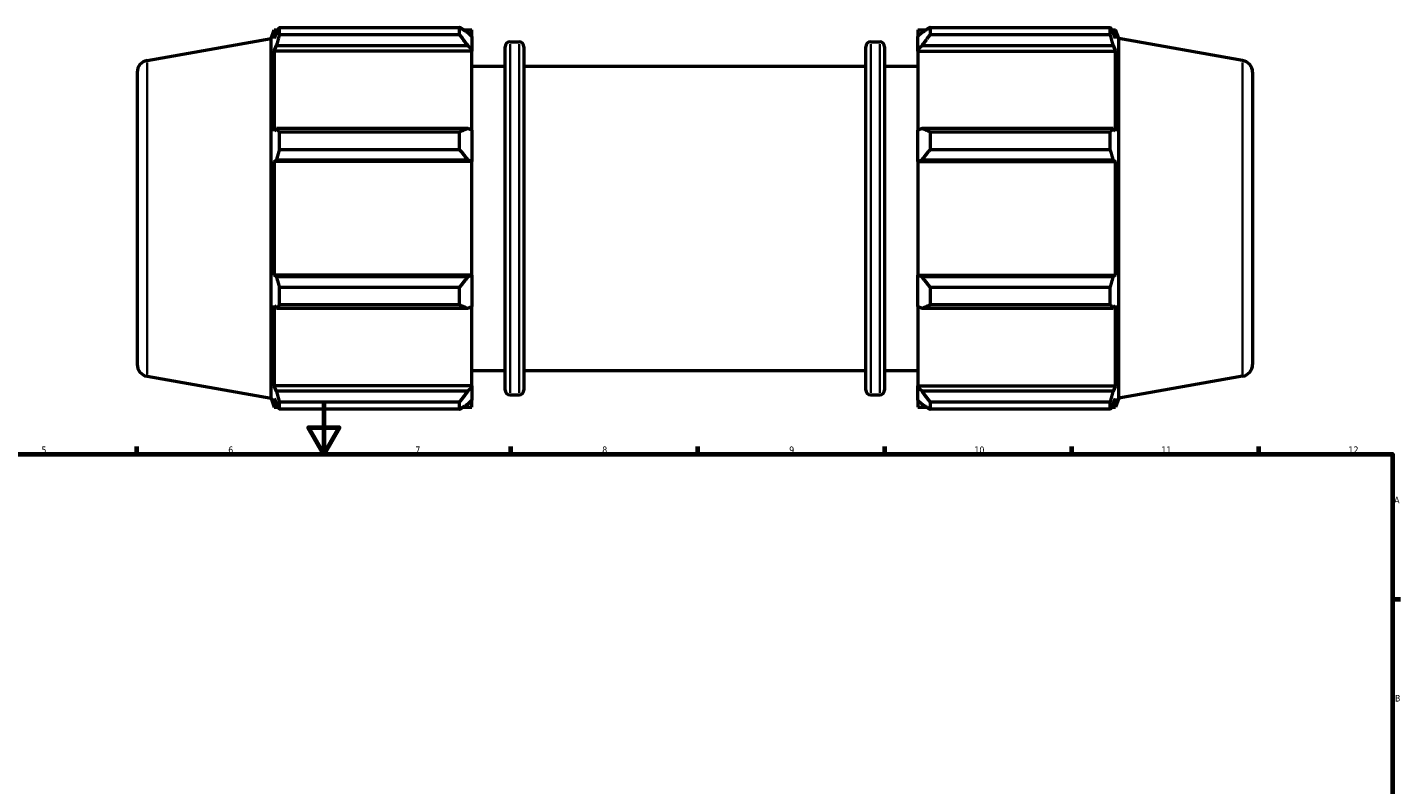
# Model space of a CAD drawing. Header units: millimetres. Extents: x 0 to 1354, y -203 to 1103.
# Tile 5 of 9: x 309 to 824, y 450 to 734. Entities that reach past the tile are written whole.
import ezdxf

# ---------------------------------------------------------------- set-up
doc = ezdxf.new("R2010")
doc.units = ezdxf.units.MM
for name, color, linetype, lineweight in [('Border (ISO)', 7, 'Continuous', 70), ('Visible (ISO)', 7, 'Continuous', 50), ('Visible Narrow (ISO)', 7, 'Continuous', 35)]:
    doc.layers.add(name, color=color, linetype=linetype, lineweight=lineweight)
doc.styles.add('Note Text (ISO)', font='tahoma.ttf')

# ---------------------------------------------------------------- blocks, each defined once
blk = doc.blocks.new('Borders Default Border')
at = {"layer": 'Border (ISO)'}
for p, q in [((350.42, 574), (350.42, 576.9)), ((490.58, 574), (490.58, 576.9)), ((560.67, 574), (560.67, 576.9)), ((630.75, 574), (630.75, 576.9)), ((700.83, 574), (700.83, 576.9)), ((770.92, 574), (770.92, 576.9)), ((821, 519.75), (823.9, 519.75))]:
    blk.add_line(p, q, dxfattribs=at)
at = {"layer": 'Border (ISO)', "flags": 128}
for points in [[(420.5, 594), (420.5, 574), (414.73, 584), (426.27, 584), (420.5, 574)], [(20, 20), (20, 574), (821, 574), (821, 20), (20, 20)]]:
    blk.add_lwpolyline(points, dxfattribs=at)
at = {"layer": 'Border (ISO)', "color": 232, "true_color": 0xca0064, "char_height": 2.5, "attachment_point": 7, "style": 'Note Text (ISO)'}
for s, insert in [('5', (314.64, 574.35)), ('6', (384.66, 574.35)), ('7', (454.77, 574.4)), ('8', (524.81, 574.34)), ('9', (594.88, 574.35)), ('10', (664.29, 574.35)), ('11', (734.37, 574.4)), ('12', (804.46, 574.4)), ('A', (821.59, 555.62)), ('B', (821.89, 481.37))]:
    blk.add_mtext(s, dxfattribs=dict(at, insert=insert))

msp = doc.modelspace()

# ---------------------------------------------------------------- linework, layer by layer
at = {"layer": 'Visible (ISO)'}
for p, q in [((400.691, 729.688), (401.905, 733.024)), ((401.905, 733.024), (401.905, 729.753)), ((401.905, 733.024), (403.359, 733.024)), ((402.735, 731.927), (401.905, 729.753)), ((403.842, 731.106), (403.842, 733.854)), ((403.842, 733.854), (471.371, 733.854)), ((471.371, 731.106), (403.842, 731.106)), ((471.371, 731.106), (471.371, 733.854)), ((472.696, 733.024), (475.931, 733.024)), ((475.931, 730.477), (474.411, 731.927)), ((475.931, 730.477), (475.931, 733.024)), ((643.131, 733.024), (643.131, 730.477)), ((643.131, 733.024), (646.367, 733.024)), ((644.651, 731.927), (643.131, 730.477)), ((647.691, 733.854), (647.691, 731.106)), ((647.691, 733.854), (715.221, 733.854)), ((715.221, 731.106), (647.691, 731.106)), ((715.221, 731.106), (715.221, 733.854)), ((715.703, 733.024), (717.157, 733.024)), ((717.157, 729.753), (716.327, 731.927)), ((717.157, 729.753), (717.157, 733.024)), ((718.371, 729.688), (717.157, 733.024)), ((354.25, 721.5), (400.691, 729.688)), ((400.691, 594.999), (400.691, 729.688)), ((401.905, 725.038), (402.735, 727.06)), ((402.735, 727.06), (474.411, 727.06)), ((474.411, 727.06), (475.931, 725.712)), ((475.931, 730.477), (475.931, 725.712)), ((475.931, 725.712), (475.931, 725.038)), ((488.471, 598.024), (488.471, 726.664)), ((490.271, 728.464), (493.638, 728.464)), ((495.438, 726.664), (495.438, 598.024)), ((623.625, 598.024), (623.625, 726.664)), ((625.425, 728.464), (628.791, 728.464)), ((630.591, 726.664), (630.591, 598.024)), ((643.131, 725.712), (643.131, 730.477)), ((643.131, 725.712), (644.651, 727.06)), ((643.131, 725.038), (643.131, 725.712)), ((644.651, 727.06), (716.327, 727.06)), ((716.327, 727.06), (717.157, 725.038)), ((718.371, 594.999), (718.371, 729.688)), ((764.813, 721.5), (718.371, 729.688)), ((475.931, 725.038), (401.905, 725.038)), ((401.905, 725.038), (401.905, 694.98)), ((475.931, 695.331), (475.931, 725.038)), ((643.131, 725.038), (643.131, 695.331)), ((643.131, 725.038), (717.157, 725.038)), ((717.157, 694.98), (717.157, 725.038)), ((350.531, 717.068), (350.531, 607.62)), ((475.931, 719.344), (488.471, 719.344)), ((495.438, 719.344), (623.625, 719.344)), ((630.591, 719.344), (643.131, 719.344)), ((768.531, 717.068), (768.531, 607.62)), ((402.735, 696.033), (401.905, 694.98)), ((474.411, 696.033), (402.735, 696.033)), ((403.842, 688.078), (403.842, 694.713)), ((403.842, 694.713), (471.371, 694.713)), ((471.371, 688.078), (471.371, 694.713)), ((475.931, 695.331), (474.411, 696.033)), ((475.931, 695.331), (475.931, 683.826)), ((644.651, 696.033), (643.131, 695.331)), ((643.131, 683.826), (643.131, 695.331)), ((716.327, 696.033), (644.651, 696.033)), ((647.691, 694.713), (647.691, 688.078)), ((647.691, 694.713), (715.221, 694.713)), ((715.221, 688.078), (715.221, 694.713)), ((717.157, 694.98), (716.327, 696.033)), ((471.371, 688.078), (403.842, 688.078)), ((715.221, 688.078), (647.691, 688.078)), ((401.905, 683.598), (402.735, 684.283)), ((475.931, 683.598), (401.905, 683.598)), ((401.905, 683.598), (401.905, 641.09)), ((402.735, 684.283), (474.411, 684.283)), ((474.411, 684.283), (475.931, 683.826)), ((475.931, 683.826), (475.931, 683.598)), ((475.931, 641.09), (475.931, 683.598)), ((643.131, 683.826), (644.651, 684.283)), ((643.131, 683.598), (643.131, 683.826)), ((643.131, 683.598), (643.131, 641.09)), ((643.131, 683.598), (717.157, 683.598)), ((644.651, 684.283), (716.327, 684.283)), ((716.327, 684.283), (717.157, 683.598)), ((717.157, 641.09), (717.157, 683.598)), ((402.735, 640.404), (401.905, 641.09)), ((475.931, 641.09), (401.905, 641.09)), ((474.411, 640.404), (402.735, 640.404)), ((475.931, 640.861), (474.411, 640.404)), ((475.931, 641.09), (475.931, 640.861)), ((475.931, 640.861), (475.931, 629.357)), ((643.131, 640.861), (643.131, 641.09)), ((643.131, 641.09), (717.157, 641.09)), ((643.131, 629.357), (643.131, 640.861)), ((644.651, 640.404), (643.131, 640.861)), ((716.327, 640.404), (644.651, 640.404)), ((717.157, 641.09), (716.327, 640.404)), ((403.842, 629.975), (403.842, 636.61)), ((403.842, 636.61), (471.371, 636.61)), ((471.371, 629.975), (471.371, 636.61)), ((647.691, 636.61), (647.691, 629.975)), ((647.691, 636.61), (715.221, 636.61)), ((715.221, 629.975), (715.221, 636.61)), ((401.905, 629.707), (402.735, 628.655)), ((401.905, 629.707), (401.905, 599.65)), ((402.735, 628.655), (474.411, 628.655)), ((471.371, 629.975), (403.842, 629.975)), ((474.411, 628.655), (475.931, 629.357)), ((475.931, 599.65), (475.931, 629.357)), ((643.131, 629.357), (644.651, 628.655)), ((643.131, 629.357), (643.131, 599.65)), ((644.651, 628.655), (716.327, 628.655)), ((715.221, 629.975), (647.691, 629.975)), ((716.327, 628.655), (717.157, 629.707)), ((717.157, 599.65), (717.157, 629.707)), ((354.25, 603.188), (400.691, 594.999)), ((475.931, 605.344), (488.471, 605.344)), ((495.438, 605.344), (623.625, 605.344)), ((630.591, 605.344), (643.131, 605.344)), ((764.813, 603.188), (718.371, 594.999)), ((402.735, 597.628), (401.905, 599.65)), ((475.931, 599.65), (401.905, 599.65)), ((474.411, 597.628), (402.735, 597.628)), ((475.931, 598.976), (474.411, 597.628)), ((475.931, 599.65), (475.931, 598.976)), ((475.931, 598.976), (475.931, 594.21)), ((643.131, 598.976), (643.131, 599.65)), ((643.131, 599.65), (717.157, 599.65)), ((643.131, 594.21), (643.131, 598.976)), ((644.651, 597.628), (643.131, 598.976)), ((716.327, 597.628), (644.651, 597.628)), ((717.157, 599.65), (716.327, 597.628)), ((400.691, 594.999), (401.905, 591.664)), ((401.905, 594.935), (402.735, 592.761)), ((401.905, 594.935), (401.905, 591.664)), ((403.842, 590.833), (403.842, 593.582)), ((403.842, 593.582), (471.371, 593.582)), ((471.371, 590.833), (471.371, 593.582)), ((474.411, 592.761), (475.931, 594.21)), ((475.931, 591.664), (475.931, 594.21)), ((490.271, 596.224), (493.638, 596.224)), ((625.425, 596.224), (628.791, 596.224)), ((643.131, 594.21), (644.651, 592.761)), ((643.131, 594.21), (643.131, 591.664)), ((647.691, 593.582), (647.691, 590.833)), ((647.691, 593.582), (715.221, 593.582)), ((715.221, 590.833), (715.221, 593.582)), ((716.327, 592.761), (717.157, 594.935)), ((718.371, 594.999), (717.157, 591.664)), ((717.157, 591.664), (717.157, 594.935)), ((401.905, 591.664), (403.359, 591.664)), ((471.371, 590.833), (403.842, 590.833)), ((472.696, 591.664), (475.931, 591.664)), ((643.131, 591.664), (646.367, 591.664)), ((715.221, 590.833), (647.691, 590.833)), ((715.703, 591.664), (717.157, 591.664))]:
    msp.add_line(p, q, dxfattribs=at)
for centre, radius, start, end in [((490.271, 726.664), 1.8, 90, 180), ((493.638, 726.664), 1.8, 0, 90), ((625.425, 726.664), 1.8, 90, 180), ((628.791, 726.664), 1.8, 0, 90), ((355.031, 717.068), 4.5, 100, 180), ((764.031, 717.068), 4.5, 0, 80), ((355.031, 607.62), 4.5, 180, 260), ((764.031, 607.62), 4.5, 280, 0), ((490.271, 598.024), 1.8, 180, 270), ((493.638, 598.024), 1.8, 270, 0), ((625.425, 598.024), 1.8, 180, 270), ((628.791, 598.024), 1.8, 270, 0)]:
    msp.add_arc(centre, radius, start, end, dxfattribs=at)
for points, weights in [([(402.735, 731.927), (403.266, 732.871), (403.842, 733.854)], [1.00171492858, 1.00126586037, 1]), ([(403.842, 731.106), (403.266, 729.042), (402.735, 727.06)], [1, 1.00126586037, 1.00171492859]), ([(474.411, 731.927), (472.952, 732.871), (471.371, 733.854)], [1.00611492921, 1.01169690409, 1.01647939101]), ([(471.371, 731.106), (472.952, 729.042), (474.411, 727.06)], [1.01647939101, 1.01169690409, 1.00611492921]), ([(647.691, 733.854), (646.11, 732.871), (644.651, 731.927)], [1.01647939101, 1.01169690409, 1.00611492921]), ([(644.651, 727.06), (646.11, 729.042), (647.691, 731.106)], [1.00611492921, 1.01169690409, 1.01647939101]), ([(715.221, 733.854), (715.796, 732.871), (716.327, 731.927)], [1, 1.00126586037, 1.00171492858]), ([(716.327, 727.06), (715.796, 729.042), (715.221, 731.106)], [1.00171492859, 1.00126586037, 1]), ([(402.735, 696.033), (403.266, 695.386), (403.842, 694.713)], [1.00171492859, 1.00126586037, 1]), ([(474.411, 696.033), (472.952, 695.386), (471.371, 694.713)], [1.00611492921, 1.01169690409, 1.01647939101]), ([(647.691, 694.713), (646.11, 695.386), (644.651, 696.033)], [1.01647939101, 1.01169690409, 1.00611492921]), ([(715.221, 694.713), (715.796, 695.386), (716.327, 696.033)], [1, 1.00126586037, 1.00171492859]), ([(403.842, 688.078), (403.266, 686.142), (402.735, 684.283)], [1, 1.00126586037, 1.00171492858]), ([(471.371, 688.078), (472.952, 686.142), (474.411, 684.283)], [1.01647939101, 1.01169690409, 1.00611492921]), ([(644.651, 684.283), (646.11, 686.142), (647.691, 688.078)], [1.00611492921, 1.01169690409, 1.01647939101]), ([(716.327, 684.283), (715.796, 686.142), (715.221, 688.078)], [1.00171492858, 1.00126586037, 1]), ([(402.735, 640.404), (403.266, 638.546), (403.842, 636.61)], [1.00171492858, 1.00126586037, 1]), ([(474.411, 640.404), (472.952, 638.546), (471.371, 636.61)], [1.00611492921, 1.01169690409, 1.01647939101]), ([(647.691, 636.61), (646.11, 638.546), (644.651, 640.404)], [1.01647939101, 1.01169690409, 1.00611492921]), ([(715.221, 636.61), (715.796, 638.546), (716.327, 640.404)], [1, 1.00126586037, 1.00171492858]), ([(403.842, 629.975), (403.266, 629.301), (402.735, 628.655)], [1, 1.00126586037, 1.00171492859]), ([(471.371, 629.975), (472.952, 629.301), (474.411, 628.655)], [1.01647939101, 1.01169690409, 1.00611492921]), ([(644.651, 628.655), (646.11, 629.301), (647.691, 629.975)], [1.00611492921, 1.01169690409, 1.01647939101]), ([(716.327, 628.655), (715.796, 629.301), (715.221, 629.975)], [1.00171492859, 1.00126586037, 1]), ([(402.735, 597.628), (403.266, 595.646), (403.842, 593.582)], [1.00171492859, 1.00126586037, 1]), ([(474.411, 597.628), (472.952, 595.646), (471.371, 593.582)], [1.00611492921, 1.01169690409, 1.01647939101]), ([(647.691, 593.582), (646.11, 595.646), (644.651, 597.628)], [1.01647939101, 1.01169690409, 1.00611492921]), ([(715.221, 593.582), (715.796, 595.646), (716.327, 597.628)], [1, 1.00126586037, 1.00171492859]), ([(403.842, 590.833), (403.266, 591.817), (402.735, 592.761)], [1, 1.00126586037, 1.00171492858]), ([(471.371, 590.833), (472.952, 591.817), (474.411, 592.761)], [1.01647939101, 1.01169690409, 1.00611492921]), ([(644.651, 592.761), (646.11, 591.817), (647.691, 590.833)], [1.00611492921, 1.01169690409, 1.01647939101]), ([(716.327, 592.761), (715.796, 591.817), (715.221, 590.833)], [1.00171492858, 1.00126586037, 1])]:
    msp.add_rational_spline(points, weights, degree=2, dxfattribs=at)
at = {"layer": 'Visible Narrow (ISO)'}
for p, q in [((490.271, 727.65), (490.271, 597.038)), ((493.638, 597.038), (493.638, 727.65)), ((625.425, 727.65), (625.425, 597.038)), ((628.791, 597.038), (628.791, 727.65)), ((354.25, 603.916), (354.25, 720.771)), ((764.813, 603.916), (764.813, 720.771))]:
    msp.add_line(p, q, dxfattribs=at)

# ---------------------------------------------------------------- block references
msp.add_blockref('Borders Default Border', (0, 0))

doc.saveas('drawing.dxf')
